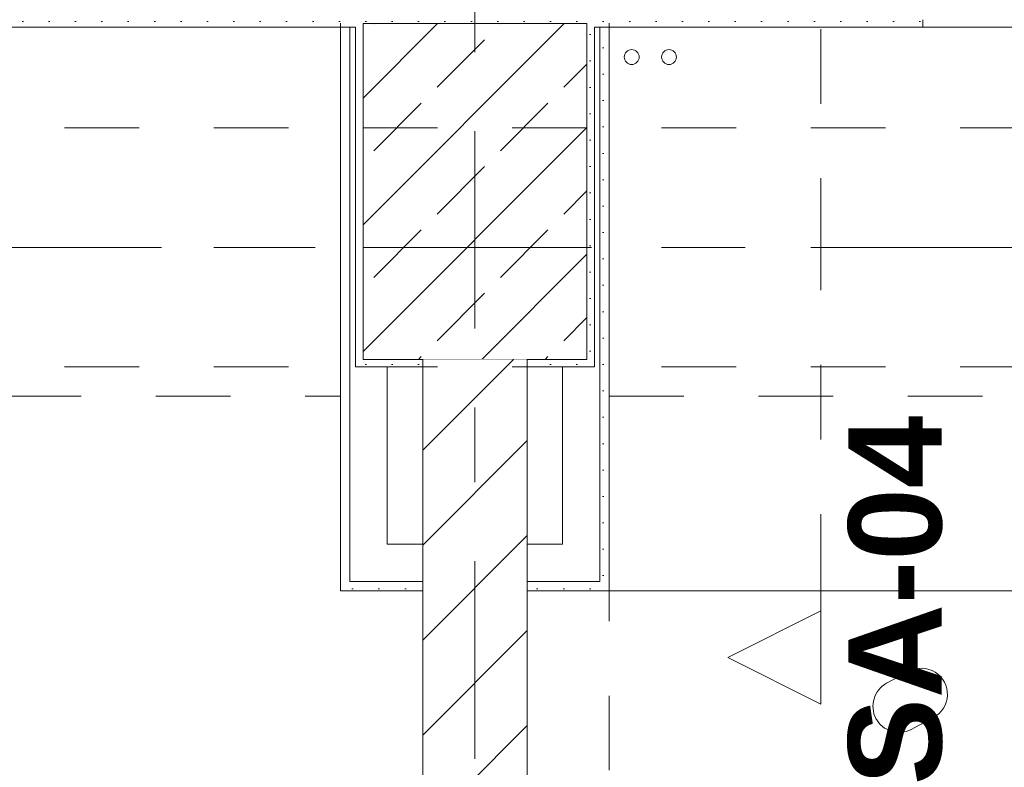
# Model space of a CAD drawing. Header units: metres. Extents: x -4 to 99, y -11 to 17.
# Tile 123 of 256: x 7.12 to 8.44, y 12.45 to 13.45. Entities that reach past the tile are written whole.
import ezdxf

# ---------------------------------------------------------------- set-up
doc = ezdxf.new("R2010")
doc.units = ezdxf.units.M
doc.header["$MEASUREMENT"] = 0
for name, pattern in [('Achse', [0.2, 0.1, -0.05, 0, -0.05]), ('Schnittlinie', [0.3, 0.15, -0.075, 0, -0.075]), ('Strichlinie doppelt', [0.546806, 0.264583, -0.105833, 0.070556, -0.105833]), ('Strichlinie eng', [0.115, 0.075, -0.04]), ('Untersicht', [0.1, 0.075, -0.025]), ('Wipeout_Contour', [1, 0, -1])]:
    doc.linetypes.add(name, pattern=pattern)
for name, color, linetype in [('152 - Bemaßung_ Beschriftung.Ausbau', 7, 'Continuous'), ('203 - Marker.Schnitt - Ausbaudetail SA', 7, 'Continuous'), ('451 - Universal.Achsen Raster', 7, 'Continuous'), ('604 - Struktur.Wand Aussen', 7, 'Continuous'), ('605 - Struktur.Wand Innen', 7, 'Continuous'), ('607 - Struktur.Stütze', 7, 'Continuous'), ('608 - Struktur.Träger', 7, 'Continuous'), ('650 - Abdeckung.Fußboden Aufbau', 7, 'Continuous'), ('701 - Einrichtung.Möbel', 7, 'Continuous'), ('801 - HKLSE.Heizung_ Klima_ Lüftung', 7, 'Continuous'), ('Neubau_606 - Struktur.Wand Innen Ausbau', 7, 'Continuous'), ('Neubau_653 - Abdeckung.TB Verkofferung', 7, 'Continuous')]:
    doc.layers.add(name, color=color, linetype=linetype)
doc.styles.add('ERSTELLTER_STIL_1', font='txt')
doc.styles.add('ERSTELLTER_STIL_2', font='txt')
doc.dimstyles.new('ERSTELLTER_STIL__2', dxfattribs={"dimtxt": 0.1, "dimasz": 0.0532, "dimexe": 0.18, "dimexo": 0.0625, "dimgap": 0, "dimtad": 1, "dimtih": 1, "dimtoh": 1, "dimzin": 0, "dimdsep": 46, "dimtxsty": 'ERSTELLTER_STIL_2', "dimblk": 'ARROWHEAD_2', "dimblk1": 'ARROWHEAD_2', "dimblk2": 'ARROWHEAD_2', "dimcen": 0.09, "dimse1": 1, "dimse2": 1, "dimclrd": 7, "dimclre": 7, "dimclrt": 7, "dimazin": 0, "dimtfac": 1, "dimtdec": 4, "dimtmove": 0, "dimatfit": 3, "dimfxl": 1, "dimtolj": 1, "dimtzin": 0, "dimarcsym": 0})
pattern_1 = [(45, (0, 0), (-0.01767767, 0.01767767), [0, -0.025])]

# ---------------------------------------------------------------- blocks, each defined once
blk = doc.blocks.new('*D265')
at = {"layer": '152 - Bemaßung_ Beschriftung.Ausbau', "color": 7, "linetype": 'Continuous', "lineweight": 5}
for p, q in [((0.225, 15.3025), (0.225, 15.4075)), ((0.2452, 15.39), (0.2048, 15.32)), ((7.6802, 15.39), (7.6398, 15.32)), ((-0.015, 15.355), (0.225, 15.355)), ((0.225, 15.355), (7.66, 15.355))]:
    blk.add_line(p, q, dxfattribs=at)
at = {"layer": '152 - Bemaßung_ Beschriftung.Ausbau', "color": 7, "lineweight": 5, "char_height": 0.1, "attachment_point": 7, "style": 'ERSTELLTER_STIL_2'}
for s, insert in [('\\A1;{\\pql;\\fArial|b0|i0|c0|p38;7,43\\fArial|b0|i0|c0|p38;\\A1{\\H.66x;\\S5^  ;}}', (3.7086, 15.3556)), ('\\A1;{\\pql;\\fArial|b0|i0|c0|p38;14}', (7.488, 15.375))]:
    blk.add_mtext(s, dxfattribs=dict(at, insert=insert))
blk = doc.blocks.new('ARROWHEAD_2')
at = {"color": 0, "linetype": 'Continuous', "lineweight": 0}
for p, q in [((-0.378, -0.655), (0.378, 0.655)), ((0, 0), (-1, 0))]:
    blk.add_line(p, q, dxfattribs=at)
blk = doc.blocks.new('*D266')
at = {"layer": '152 - Bemaßung_ Beschriftung.Ausbau', "color": 7, "linetype": 'Continuous', "lineweight": 5}
for p, q in [((7.66, 15.3025), (7.66, 15.4075)), ((7.6802, 15.39), (7.6398, 15.32)), ((7.8202, 15.39), (7.7798, 15.32)), ((0.225, 15.355), (7.66, 15.355)), ((7.66, 15.355), (7.8, 15.355))]:
    blk.add_line(p, q, dxfattribs=at)
blk = doc.blocks.new('*D267')
at = {"layer": '152 - Bemaßung_ Beschriftung.Ausbau', "color": 7, "linetype": 'Continuous', "lineweight": 5}
for p, q in [((7.8, 15.3025), (7.8, 15.4075)), ((11.25, 15.3025), (11.25, 15.4075)), ((7.8202, 15.39), (7.7798, 15.32)), ((11.2702, 15.39), (11.2298, 15.32)), ((7.66, 15.355), (7.8, 15.355)), ((7.8, 15.355), (11.25, 15.355))]:
    blk.add_line(p, q, dxfattribs=at)
at = {"layer": '152 - Bemaßung_ Beschriftung.Ausbau', "color": 7, "lineweight": 5, "char_height": 0.1, "attachment_point": 7, "style": 'ERSTELLTER_STIL_2'}
for s, insert in [('\\A1;{\\pql;\\fArial|b0|i0|c0|p38;3,45}', (9.3161, 15.375)), ('\\A1;{\\pql;\\fArial|b0|i0|c0|p38;16}', (11.078, 15.375))]:
    blk.add_mtext(s, dxfattribs=dict(at, insert=insert))
blk = doc.blocks.new('*D302')
at = {"layer": '152 - Bemaßung_ Beschriftung.Ausbau', "color": 7, "linetype": 'Continuous', "lineweight": 5}
for p, q in [((4.28, 15.8025), (4.28, 15.9075)), ((7.58, 15.8025), (7.58, 15.9075)), ((4.3002, 15.89), (4.2598, 15.82)), ((7.6002, 15.89), (7.5598, 15.82)), ((3.98, 15.855), (4.28, 15.855)), ((4.28, 15.855), (7.58, 15.855)), ((7.58, 15.855), (7.88, 15.855))]:
    blk.add_line(p, q, dxfattribs=at)
at = {"layer": '152 - Bemaßung_ Beschriftung.Ausbau', "color": 7, "lineweight": 5, "insert": (5.797, 15.875), "char_height": 0.1, "attachment_point": 7, "style": 'ERSTELLTER_STIL_2'}
blk.add_mtext('\\A1;{\\pql;\\fArial|b0|i0|c0|p38;3,30}', dxfattribs=at)
blk = doc.blocks.new('*D303')
at = {"layer": '152 - Bemaßung_ Beschriftung.Ausbau', "color": 7, "linetype": 'Continuous', "lineweight": 5}
for p, q in [((7.6002, 15.89), (7.5598, 15.82)), ((7.9002, 15.89), (7.8598, 15.82)), ((7.58, 15.855), (7.88, 15.855))]:
    blk.add_line(p, q, dxfattribs=at)
at = {"layer": '152 - Bemaßung_ Beschriftung.Ausbau', "color": 7, "lineweight": 5, "insert": (7.6541, 15.875), "char_height": 0.1, "attachment_point": 7, "style": 'ERSTELLTER_STIL_2'}
blk.add_mtext('\\A1;{\\pql;\\fArial|b0|i0|c0|p38;30}', dxfattribs=at)
blk = doc.blocks.new('*D304')
at = {"layer": '152 - Bemaßung_ Beschriftung.Ausbau', "color": 7, "linetype": 'Continuous', "lineweight": 5}
for p, q in [((7.88, 15.8025), (7.88, 15.9075)), ((11.18, 15.8025), (11.18, 15.9075)), ((7.9002, 15.89), (7.8598, 15.82)), ((11.2002, 15.89), (11.1598, 15.82)), ((7.58, 15.855), (7.88, 15.855)), ((7.88, 15.855), (11.18, 15.855)), ((11.18, 15.855), (11.48, 15.855))]:
    blk.add_line(p, q, dxfattribs=at)
at = {"layer": '152 - Bemaßung_ Beschriftung.Ausbau', "color": 7, "lineweight": 5, "insert": (9.397, 15.875), "char_height": 0.1, "attachment_point": 7, "style": 'ERSTELLTER_STIL_2'}
blk.add_mtext('\\A1;{\\pql;\\fArial|b0|i0|c0|p38;3,30}', dxfattribs=at)

msp = doc.modelspace()

# ---------------------------------------------------------------- hatches: boundary and pattern name
at = {"layer": '604 - Struktur.Wand Aussen', "linetype": 'Continuous', "lineweight": 0, "true_color": 0x000000}
h = msp.add_hatch(dxfattribs=at)
h.set_pattern_fill('Gips_0001', color=18, style=0, pattern_type=2)
h.set_pattern_definition(pattern_1)
h.paths.add_polyline_path([(8.32, 13.445), (8.33, 13.445), (8.33, 13.505), (8.32, 13.505)])
h = msp.add_hatch(dxfattribs=at)
h.set_pattern_fill('Gips_0001', color=18, style=0, pattern_type=2)
h.set_pattern_definition(pattern_1)
h.paths.add_polyline_path([(7.12, 13.445), (7.57, 13.445), (7.57, 13.455), (7.12, 13.455)])
h = msp.add_hatch(dxfattribs=at)
h.set_pattern_fill('Gips_0001', color=18, style=0, pattern_type=2)
h.set_pattern_definition(pattern_1)
h.paths.add_polyline_path([(7.89, 13.455), (7.89, 13.445), (8.32, 13.445), (8.32, 13.455)])
at = {"layer": '607 - Struktur.Stütze', "linetype": 'Continuous', "lineweight": 0, "true_color": 0x000000}
h = msp.add_hatch(dxfattribs=at)
h.set_pattern_fill('Gips_0001', color=18, style=0, pattern_type=2)
h.set_pattern_definition(pattern_1)
h.paths.add_polyline_path([(7.57, 13.455), (7.57, 13.445), (7.58, 13.445), (7.58, 13.45), (7.88, 13.45), (7.88, 13.445), (7.89, 13.445), (7.89, 13.455)])
h = msp.add_hatch(dxfattribs=at)
h.set_pattern_fill('Gips_0001', color=18, style=0, pattern_type=2)
h.set_pattern_definition(pattern_1)
h.paths.add_polyline_path([(7.58, 13.445), (7.57, 13.445), (7.57, 12.99), (7.66, 12.99), (7.66, 13), (7.58, 13)])
h = msp.add_hatch(dxfattribs=at)
h.set_pattern_fill('Beton__Stahlbeton_0001', color=18, style=0, pattern_type=2)
h.set_pattern_definition([(45, (0, 0), (-0.0848528, 0.0848528), []), (45, (-0.04243, 0.04243), (-0.0848528, 0.0848528), [0.09, -0.03])])
h.paths.add_polyline_path([(7.58, 13), (7.88, 13), (7.88, 13.45), (7.58, 13.45)])
h = msp.add_hatch(dxfattribs=at)
h.set_pattern_fill('Gips_0001', color=18, style=0, pattern_type=2)
h.set_pattern_definition(pattern_1)
h.paths.add_polyline_path([(7.8, 12.99), (7.89, 12.99), (7.89, 13.445), (7.88, 13.445), (7.88, 13), (7.8, 13)])
at = {"layer": 'Neubau_606 - Struktur.Wand Innen Ausbau', "linetype": 'Continuous', "lineweight": 0, "true_color": 0x000000}
h = msp.add_hatch(dxfattribs=at)
h.set_pattern_fill('Gips_0001', color=18, style=0, pattern_type=2)
h.set_pattern_definition(pattern_1)
h.paths.add_polyline_path([(7.5625, 12.7025), (7.5625, 13.445), (7.55, 13.445), (7.55, 12.7025)])
h = msp.add_hatch(dxfattribs=at)
h.set_pattern_fill('Gips_0001', color=18, style=0, pattern_type=2)
h.set_pattern_definition(pattern_1)
h.paths.add_polyline_path([(7.91, 12.7025), (7.91, 13.445), (7.8975, 13.445), (7.8975, 12.7025)])
h = msp.add_hatch(dxfattribs=at)
h.set_pattern_fill('Gips_0001', color=18, style=0, pattern_type=2)
h.set_pattern_definition(pattern_1)
h.paths.add_polyline_path([(7.55, 12.69), (7.5625, 12.69), (7.5625, 12.7025)])
h = msp.add_hatch(dxfattribs=at)
h.set_pattern_fill('Gips_0001', color=18, style=0, pattern_type=2)
h.set_pattern_definition(pattern_1)
h.paths.add_polyline_path([(7.55, 12.7025), (7.55, 12.69), (7.5625, 12.7025)])

# ---------------------------------------------------------------- linework, layer by layer
at = {"layer": '451 - Universal.Achsen Raster', "color": 160, "linetype": 'Strichlinie doppelt', "lineweight": 9, "true_color": 0x3232ff}
msp.add_line((64.935, 13.15), (-3.175, 13.15), dxfattribs=at)
at = {"layer": '604 - Struktur.Wand Aussen', "color": 7, "linetype": 'Continuous', "lineweight": 5}
for p in [(8.32, 13.445), (8.33, 13.455), (8.33, 13.455)]:
    msp.add_line(p, (8.33, 13.445), dxfattribs=at)
at = {"layer": '604 - Struktur.Wand Aussen', "color": 7, "linetype": 'Continuous', "lineweight": 9}
msp.add_line((10.71, 13.445), (8.33, 13.445), dxfattribs=at)
at = {"layer": '604 - Struktur.Wand Aussen', "color": 7, "linetype": 'Strichlinie eng', "lineweight": 9}
msp.add_line((10.71, 13.445), (8.33, 13.445), dxfattribs=at)
at = {"layer": '604 - Struktur.Wand Aussen', "color": 7, "linetype": 'Continuous', "lineweight": 5, "flags": 128}
for points in [[(7.12, 13.445), (7.57, 13.445)], [(7.89, 13.445), (8.32, 13.445)]]:
    msp.add_lwpolyline(points, dxfattribs=at)
at = {"layer": '604 - Struktur.Wand Aussen', "color": 7, "linetype": 'Continuous', "lineweight": 9}
msp.add_point((8.33, 13.445), dxfattribs=at)
at = {"layer": '607 - Struktur.Stütze', "color": 7, "linetype": 'Continuous', "lineweight": 5, "flags": 128}
for points in [[(7.57, 13.445), (7.57, 12.99), (7.66, 12.99)], [(7.8, 12.99), (7.89, 12.99), (7.89, 13.445)]]:
    msp.add_lwpolyline(points, dxfattribs=at)
at = {"layer": '607 - Struktur.Stütze', "color": 7, "linetype": 'Continuous', "lineweight": 13, "flags": 128}
msp.add_lwpolyline([(7.58, 13), (7.88, 13), (7.88, 13.45), (7.58, 13.45)], close=True, dxfattribs=at)
at = {"layer": '608 - Struktur.Träger', "color": 7, "linetype": 'Untersicht', "lineweight": 13}
msp.add_line((0.38, 13.31), (11.48, 13.31), dxfattribs=at)
at = {"layer": '608 - Struktur.Träger', "color": 7, "linetype": 'Achse', "lineweight": 9}
msp.add_line((0.38, 13.15), (11.48, 13.15), dxfattribs=at)
at = {"layer": '801 - HKLSE.Heizung_ Klima_ Lüftung', "color": 7, "linetype": 'Continuous', "lineweight": 5}
for centre in [(7.94, 13.405), (7.99, 13.405)]:
    msp.add_circle(centre, 0.01, dxfattribs=at)
at = {"layer": 'Neubau_606 - Struktur.Wand Innen Ausbau', "color": 1, "linetype": 'Continuous', "lineweight": 5}
for p, q in [((7.5625, 13.445), (7.5625, 12.7525)), ((7.8975, 12.7525), (7.8975, 13.445)), ((7.5625, 12.7525), (7.5625, 12.7025)), ((7.8975, 12.7025), (7.8975, 12.7525)), ((7.5625, 12.7025), (7.6125, 12.7025)), ((7.5625, 12.7025), (7.6125, 12.7025)), ((7.8475, 12.7025), (7.8975, 12.7025)), ((7.8475, 12.7025), (7.8975, 12.7025))]:
    msp.add_line(p, q, dxfattribs=at)
at = {"layer": 'Neubau_606 - Struktur.Wand Innen Ausbau', "color": 1, "linetype": 'Continuous', "lineweight": 5, "flags": 128}
for points in [[(7.55, 13.445), (7.55, 12.69)], [(7.6125, 12.7525), (7.6125, 12.99)], [(7.8475, 12.99), (7.8475, 12.7525)], [(7.55, 12.69), (7.5625, 12.69)]]:
    msp.add_lwpolyline(points, dxfattribs=at)
at = {"layer": 'Neubau_653 - Abdeckung.TB Verkofferung', "color": 1, "linetype": 'Untersicht', "lineweight": 9}
for p, q in [((7.55, 12.9505), (7.55, 13.505)), ((7.91, 12.9505), (7.91, 13.505)), ((0.7025, 12.9505), (7.55, 12.9505)), ((7.91, 12.9505), (11.25, 12.9505))]:
    msp.add_line(p, q, dxfattribs=at)

# ---------------------------------------------------------------- wipeouts: each hides what was drawn before it
at = {"color": 254, "linetype": 'Wipeout_Contour', "lineweight": 0, "ltscale": 87.616088}
msp.add_wipeout([(7.8, 10.69), (10, 10.69), (10, 11.49), (8.6, 11.49), (8.6, 12.69), (7.8, 12.69)], dxfattribs=at).dxf.layer = '701 - Einrichtung.Möbel'

# ---------------------------------------------------------------- next in the draw order: hatches: boundary and pattern name
at = {"layer": 'Neubau_606 - Struktur.Wand Innen Ausbau', "linetype": 'Continuous', "lineweight": 0, "true_color": 0x000000}
h = msp.add_hatch(dxfattribs=at)
h.set_pattern_fill('Gips_0001', color=18, style=0, pattern_type=2)
h.set_pattern_definition(pattern_1)
h.paths.add_polyline_path([(7.8975, 12.69), (7.91, 12.69), (7.8975, 12.7025)])
h = msp.add_hatch(dxfattribs=at)
h.set_pattern_fill('Gips_0001', color=18, style=0, pattern_type=2)
h.set_pattern_definition(pattern_1)
h.paths.add_polyline_path([(7.8975, 12.7025), (7.91, 12.69), (7.91, 12.7025)])

# ---------------------------------------------------------------- next in the draw order: linework, layer by layer
at = {"layer": '203 - Marker.Schnitt - Ausbaudetail SA', "color": 7, "linetype": 'Schnittlinie', "lineweight": 13}
msp.add_line((8.1936, 14.1425), (8.1936, 12.663), dxfattribs=at)
at = {"layer": '650 - Abdeckung.Fußboden Aufbau', "color": 7, "linetype": 'Continuous', "lineweight": 13, "flags": 128}
for points in [[(7.81, 7.51), (7.66, 7.51), (7.66, 8.09), (7.57, 8.09), (7.57, 8.51), (7.66, 8.51), (7.66, 12.99), (7.57, 12.99), (7.57, 13.445), (4.29, 13.445), (4.29, 12.99), (3.97, 12.99), (3.97, 13.445), (0.69, 13.445), (0.69, 12.99), (0.37, 12.99), (0.37, 13.445), (0.235, 13.445), (0.235, 8.51)], [(11.17, 8.24), (11.17, 8.51), (11.25, 8.51), (11.25, 12.99), (11.17, 12.99), (11.17, 13.445), (7.89, 13.445), (7.89, 12.99), (7.8, 12.99), (7.8, 8.51)]]:
    msp.add_lwpolyline(points, dxfattribs=at)
at = {"layer": '701 - Einrichtung.Möbel', "color": 7, "linetype": 'Continuous', "lineweight": 5, "flags": 128}
msp.add_lwpolyline([(7.8, 10.69), (7.8, 12.69), (8.6, 12.69), (8.6, 11.49), (10, 11.49), (10, 10.69)], close=True, dxfattribs=at)
msp.add_lwpolyline([(8.2966, 12.5741), (8.2816, 12.5661, 0.994302), (8.3145, 12.5043), (8.3445, 12.5203, 1), (8.3116, 12.5821)], format="xyb", close=True, dxfattribs=at)
at = {"layer": 'Neubau_606 - Struktur.Wand Innen Ausbau', "color": 1, "linetype": 'Continuous', "lineweight": 5, "flags": 128}
for points in [[(7.91, 12.69), (7.91, 13.445)], [(7.91, 12.69), (7.8975, 12.69)]]:
    msp.add_lwpolyline(points, dxfattribs=at)
at = {"layer": 'Neubau_653 - Abdeckung.TB Verkofferung', "color": 1, "linetype": 'Untersicht', "lineweight": 9}
msp.add_line((7.91, 8.6495), (7.91, 12.69), dxfattribs=at)

# ---------------------------------------------------------------- next in the draw order: texts
at = {"layer": '203 - Marker.Schnitt - Ausbaudetail SA', "color": 7, "lineweight": 13, "insert": (8.3569, 12.9246), "char_height": 0.125, "attachment_point": 9, "rotation": 90, "style": 'ERSTELLTER_STIL_1'}
msp.add_mtext('\\A1;{\\pqr;\\pt0;\\fArial|b1|i0|c0|p38;SA-04}', dxfattribs=at)

# ---------------------------------------------------------------- next in the draw order: wipeouts: each hides what was drawn before it
at = {"color": 254, "linetype": 'Wipeout_Contour', "lineweight": 0, "ltscale": 44.77131}
msp.add_wipeout([(8.1936, 12.538), (8.1936, 12.663), (8.0686, 12.6005)], dxfattribs=at).dxf.layer = '203 - Marker.Schnitt - Ausbaudetail SA'
at = {"color": 254, "linetype": 'Wipeout_Contour', "lineweight": 0, "ltscale": 53.252171}
msp.add_wipeout([(7.66, 13), (7.66, 8.6), (7.8, 8.6), (7.8, 13)], dxfattribs=at).dxf.layer = '605 - Struktur.Wand Innen'

# ---------------------------------------------------------------- next in the draw order: hatches: boundary and pattern name
at = {"layer": '605 - Struktur.Wand Innen', "linetype": 'Continuous', "lineweight": 0, "true_color": 0x000000}
h = msp.add_hatch(dxfattribs=at)
h.set_pattern_fill('MW_Ziegel_0001', color=18, style=0, pattern_type=2)
h.set_pattern_definition([(45, (0, 0), (-0.0636396, 0.0636396), [])])
h.paths.add_polyline_path([(7.66, 13), (7.66, 8.6), (7.8, 8.6), (7.8, 13)])
at = {"layer": 'Neubau_606 - Struktur.Wand Innen Ausbau', "linetype": 'Continuous', "lineweight": 0, "true_color": 0x000000}
h = msp.add_hatch(dxfattribs=at)
h.set_pattern_fill('Gips_0001', color=18, style=0, pattern_type=2)
h.set_pattern_definition(pattern_1)
h.paths.add_polyline_path([(7.5625, 12.7025), (7.5625, 12.69), (7.66, 12.69), (7.66, 12.7025)])
h = msp.add_hatch(dxfattribs=at)
h.set_pattern_fill('Gips_0001', color=18, style=0, pattern_type=2)
h.set_pattern_definition(pattern_1)
h.paths.add_polyline_path([(7.8975, 12.7025), (7.8, 12.7025), (7.8, 12.69), (7.8975, 12.69)])

# ---------------------------------------------------------------- next in the draw order: linework, layer by layer
at = {"layer": '203 - Marker.Schnitt - Ausbaudetail SA', "color": 7, "linetype": 'Continuous', "lineweight": 13, "flags": 128}
msp.add_lwpolyline([(8.1936, 12.538), (8.1936, 12.663), (8.0686, 12.6005)], close=True, dxfattribs=at)
at = {"layer": '451 - Universal.Achsen Raster', "color": 160, "linetype": 'Strichlinie doppelt', "lineweight": 9, "true_color": 0x3232ff}
msp.add_line((7.73, -10.585), (7.73, 16.355), dxfattribs=at)
at = {"layer": '605 - Struktur.Wand Innen', "color": 7, "linetype": 'Continuous', "lineweight": 18, "flags": 128}
for points in [[(7.66, 13), (7.66, 8.6)], [(7.8, 8.6), (7.8, 13)]]:
    msp.add_lwpolyline(points, dxfattribs=at)
at = {"layer": '608 - Struktur.Träger', "color": 7, "linetype": 'Untersicht', "lineweight": 13}
msp.add_line((0.38, 12.99), (11.48, 12.99), dxfattribs=at)
at = {"layer": 'Neubau_606 - Struktur.Wand Innen Ausbau', "color": 1, "linetype": 'Continuous', "lineweight": 5}
for p, q in [((7.6125, 12.7025), (7.66, 12.7025)), ((7.8, 12.7025), (7.8475, 12.7025))]:
    msp.add_line(p, q, dxfattribs=at)
at = {"layer": 'Neubau_606 - Struktur.Wand Innen Ausbau', "color": 1, "linetype": 'Continuous', "lineweight": 5, "flags": 128}
for points in [[(7.66, 12.7525), (7.6125, 12.7525)], [(7.66, 12.7025), (7.66, 12.7525)], [(7.8475, 12.7525), (7.8, 12.7525)], [(7.8, 12.7025), (7.8, 12.7525)], [(7.66, 12.69), (7.66, 12.7025)], [(7.8, 12.69), (7.8, 12.7025)], [(7.5625, 12.69), (7.66, 12.69)], [(7.8, 12.69), (7.8975, 12.69)]]:
    msp.add_lwpolyline(points, dxfattribs=at)
at = {"layer": 'Neubau_653 - Abdeckung.TB Verkofferung', "color": 1, "linetype": 'Untersicht', "lineweight": 9}
for p in [(7.8, 8.6495), (7.91, 12.69)]:
    msp.add_line(p, (7.8, 12.69), dxfattribs=at)

# ---------------------------------------------------------------- next in the draw order: dimensions: what is measured, and where the dimension line sits
at = {"layer": '152 - Bemaßung_ Beschriftung.Ausbau', "color": 7, "linetype": 'Continuous', "lineweight": 5}
for base, p1, p2, picture, middle in [((7.58, 15.855), (4.28, 13), (7.58, 13), '*D302', (5.9268, 15.925)), ((7.88, 15.855), (7.58, 13), (7.88, 13), '*D303', (7.7303, 15.925)), ((11.18, 15.855), (7.88, 13), (11.18, 13), '*D304', (9.5268, 15.925)), ((7.66002, 15.355), (0.225, 13.455), (7.66002, 10.74998), '*D265', (3.9735, 15.425)), ((11.25, 15.355), (7.8, 10.75), (11.25, 10.9618), '*D267', (9.446, 15.425)), ((7.8, 15.355), (7.66, 10.75), (7.8, 10.75), '*D266', (7.5643, 15.425))]:
    dim = msp.add_linear_dim(base=base, p1=p1, p2=p2, dimstyle='ERSTELLTER_STIL__2', dxfattribs=at)
    dim.commit()
    dim.dimension.update_dxf_attribs({"geometry": picture, "text_midpoint": middle, "dimtype": 160})

doc.saveas('drawing.dxf')
